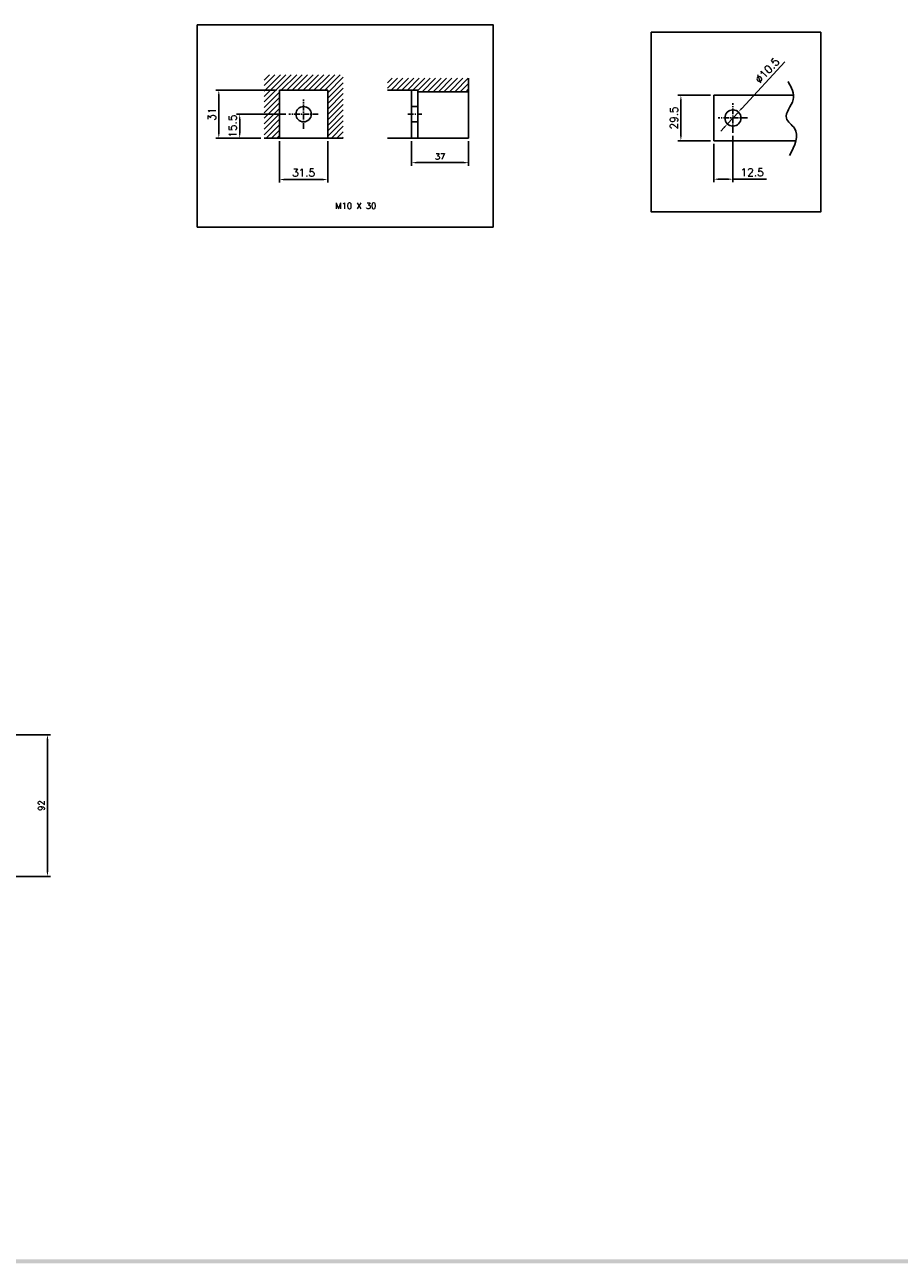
# Model space of a CAD drawing. Extents: x -312 to 2710, y -907 to 1738.
# Tile 14 of 17: x 713 to 1281, y 237 to 1041. Entities that reach past the tile are written whole.
import ezdxf

# ---------------------------------------------------------------- set-up
doc = ezdxf.new("R2010")
doc.units = 0
doc.header["$LTSCALE"] = 3
doc.header["$MEASUREMENT"] = 0
doc.linetypes.add('CENTER', pattern=[2, 1.25, -0.25, 0.25, -0.25])
doc.layers.get('0').update_dxf_attribs({"linetype": 'CONTINUOUS'})
doc.layers.get('Defpoints').update_dxf_attribs({"linetype": 'CONTINUOUS'})
for name, color, linetype in [('AM_VIS', 7, 'CONTINUOUS'), ('cen', 1, 'CENTER'), ('di', 3, 'CONTINUOUS'), ('dwg', 7, 'CONTINUOUS')]:
    doc.layers.add(name, color=color, linetype=linetype)
doc.styles.add('KIM', font='ROMANS.shx', dxfattribs={"height": 5, "bigfont": 'GSG1.shx'})
doc.styles.get("Standard").update_dxf_attribs({"font": 'romans.shx', "height": 4, "bigfont": 'ghs.shx'})
doc.dimstyles.get("Standard").update_dxf_attribs({"dimtxt": 0.18, "dimasz": 0.18, "dimexe": 0.18, "dimexo": 0.0625, "dimgap": 0.09, "dimtad": 0, "dimtih": 1, "dimtoh": 1, "dimdec": 4, "dimzin": 0, "dimdsep": 46, "dimtxsty": 'Standard', "dimcen": 0.09, "dimadec": 0, "dimazin": 0, "dimtfac": 1, "dimtdec": 4, "dimtofl": 0, "dimtmove": 0, "dimatfit": 3, "dimfxl": 0, "dimtolj": 1, "dimtzin": 0, "dimarcsym": 0})
doc.dimstyles.new('STANDARD$0', dxfattribs={"dimtxt": 5, "dimasz": 5, "dimexe": 1, "dimexo": 2, "dimgap": 2, "dimtad": 1, "dimdec": 4, "dimzin": 12, "dimdsep": 46, "dimtxsty": 'KIM', "dimcen": -1, "dimdle": 0.1, "dimadec": 0, "dimazin": 0, "dimtfac": 1, "dimtdec": 4, "dimtmove": 0, "dimatfit": 3, "dimfxl": 0, "dimtolj": 1, "dimtzin": 0, "dimarcsym": 0})
doc.dimstyles.new('STANDARD$3', dxfattribs={"dimtxt": 5, "dimasz": 5, "dimexe": 1, "dimexo": 2, "dimgap": 0.8, "dimtad": 1, "dimdec": 4, "dimdsep": 46, "dimtxsty": 'KIM', "dimcen": 0, "dimdle": 0.1, "dimadec": 0, "dimazin": 0, "dimtfac": 1, "dimtdec": 4, "dimtmove": 0, "dimatfit": 3, "dimfxl": 0, "dimtolj": 1, "dimtzin": 0, "dimarcsym": 0})

# ---------------------------------------------------------------- blocks, each defined once
blk = doc.blocks.new('*D191')
at = {"layer": 'Defpoints', "color": 0}
for p in [(884.28, 982.89), (852.28, 967.39), (868.08, 967.39)]:
    blk.add_point(p, dxfattribs=at)
at = {"layer": 'di'}
for p, q in [((882.28, 982.89), (850.28, 982.89)), ((852.28, 979.69), (852.28, 970.59)), ((866.08, 967.39), (850.28, 967.39))]:
    blk.add_line(p, q, dxfattribs=at)
for points in [[(851.75, 979.69), (852.81, 979.69), (852.28, 982.89)], [(851.75, 970.59), (852.81, 970.59), (852.28, 967.39)]]:
    blk.add_solid(points, dxfattribs=at)
at = {"layer": 'di', "insert": (847.78, 975.14), "char_height": 5, "attachment_point": 5, "rotation": 90, "style": 'KIM'}
blk.add_mtext('\\A1;15.5', dxfattribs=at)
blk = doc.blocks.new('*D192')
at = {"layer": 'Defpoints', "color": 0}
for p in [(838.7, 998.49), (878.08, 998.49), (868.08, 967.39)]:
    blk.add_point(p, dxfattribs=at)
at = {"layer": 'di'}
for p, q in [((876.08, 998.49), (836.7, 998.49)), ((838.7, 970.59), (838.7, 995.29)), ((866.08, 967.39), (836.7, 967.39))]:
    blk.add_line(p, q, dxfattribs=at)
for points in [[(838.17, 995.29), (839.24, 995.29), (838.7, 998.49)], [(838.17, 970.59), (839.24, 970.59), (838.7, 967.39)]]:
    blk.add_solid(points, dxfattribs=at)
at = {"layer": 'di', "insert": (834.2, 982.94), "char_height": 5, "attachment_point": 5, "rotation": 90, "style": 'KIM'}
blk.add_mtext('\\A1;31', dxfattribs=at)
blk = doc.blocks.new('*D193')
at = {"layer": 'Defpoints', "color": 0}
for p in [(878.08, 967.39), (909.48, 967.39), (909.48, 940.48)]:
    blk.add_point(p, dxfattribs=at)
at = {"layer": 'di'}
for p, q in [((878.08, 965.39), (878.08, 938.48)), ((909.48, 965.39), (909.48, 938.48)), ((881.28, 940.48), (906.28, 940.48))]:
    blk.add_line(p, q, dxfattribs=at)
for points in [[(881.28, 941.01), (881.28, 939.94), (878.08, 940.48)], [(906.28, 941.01), (906.28, 939.94), (909.48, 940.48)]]:
    blk.add_solid(points, dxfattribs=at)
at = {"layer": 'di', "insert": (893.78, 944.98), "char_height": 5, "attachment_point": 5, "style": 'KIM'}
blk.add_mtext('\\A1;31.5', dxfattribs=at)
blk = doc.blocks.new('*D194')
at = {"layer": 'Defpoints', "color": 0}
for p in [(963.94, 967.39), (1000.94, 967.39), (1000.94, 951.45)]:
    blk.add_point(p, dxfattribs=at)
at = {"layer": 'di'}
for p, q in [((963.94, 965.39), (963.94, 949.45)), ((1000.94, 965.39), (1000.94, 949.45)), ((967.14, 951.45), (997.74, 951.45))]:
    blk.add_line(p, q, dxfattribs=at)
for points in [[(967.14, 951.99), (967.14, 950.92), (963.94, 951.45)], [(997.74, 951.99), (997.74, 950.92), (1000.94, 951.45)]]:
    blk.add_solid(points, dxfattribs=at)
at = {"layer": 'di', "insert": (982.44, 955.45), "char_height": 4, "attachment_point": 5}
blk.add_mtext('\\A1;37', dxfattribs=at)
blk = doc.blocks.new('*D195')
at = {"layer": 'Defpoints', "color": 0}
for p in [(1160.07, 965.71), (1172.57, 970.91), (1172.57, 940.71)]:
    blk.add_point(p, dxfattribs=at)
at = {"layer": 'di'}
for p, q in [((1172.57, 968.91), (1172.57, 938.71)), ((1160.07, 963.71), (1160.07, 938.71)), ((1163.27, 940.71), (1169.37, 940.71)), ((1172.57, 940.71), (1194.29, 940.71))]:
    blk.add_line(p, q, dxfattribs=at)
for points in [[(1163.27, 941.24), (1163.27, 940.17), (1160.07, 940.71)], [(1169.37, 941.24), (1169.37, 940.17), (1172.57, 940.71)]]:
    blk.add_solid(points, dxfattribs=at)
at = {"layer": 'di', "insert": (1185.03, 945.21), "char_height": 5, "attachment_point": 5, "style": 'KIM'}
blk.add_mtext('\\A1;12.5', dxfattribs=at)
blk = doc.blocks.new('*D196')
at = {"layer": 'Defpoints', "color": 0}
for p in [(1138.77, 995.21), (1160.07, 995.21), (1160.07, 965.71)]:
    blk.add_point(p, dxfattribs=at)
at = {"layer": 'di'}
for p, q in [((1158.07, 995.21), (1136.77, 995.21)), ((1138.77, 968.91), (1138.77, 992.01)), ((1158.07, 965.71), (1136.77, 965.71))]:
    blk.add_line(p, q, dxfattribs=at)
for points in [[(1138.24, 992.01), (1139.31, 992.01), (1138.77, 995.21)], [(1138.24, 968.91), (1139.31, 968.91), (1138.77, 965.71)]]:
    blk.add_solid(points, dxfattribs=at)
at = {"layer": 'di', "insert": (1134.27, 980.46), "char_height": 5, "attachment_point": 5, "rotation": 90, "style": 'KIM'}
blk.add_mtext('\\A1;29.5', dxfattribs=at)
blk = doc.blocks.new('*D197')
at = {"layer": 'Defpoints', "color": 0}
for p in [(1176.12, 984.32), (1169.01, 976.59)]:
    blk.add_point(p, dxfattribs=at)
at = {"layer": 'di'}
for p, q in [((1206.18, 1016.97), (1178.29, 986.67)), ((1169.01, 976.59), (1176.12, 984.32)), ((1166.84, 974.24), (1164.68, 971.88))]:
    blk.add_line(p, q, dxfattribs=at)
for points in [[(1177.9, 987.03), (1178.68, 986.31), (1176.12, 984.32)], [(1166.45, 974.6), (1167.24, 973.88), (1169.01, 976.59)]]:
    blk.add_solid(points, dxfattribs=at)
at = {"layer": 'di', "insert": (1194.82, 1011.27), "char_height": 5, "attachment_point": 5, "rotation": 47.36435, "style": 'KIM'}
blk.add_mtext('\\A1;∅10.5', dxfattribs=at)
blk = doc.blocks.new('*D201')
at = {"layer": 'Defpoints', "color": 0}
for p in [(692.69, 580.11), (727.43, 580.11), (692.69, 488.11)]:
    blk.add_point(p, dxfattribs=at)
at = {"layer": 'di'}
for p, q in [((694.69, 580.11), (729.43, 580.11)), ((727.43, 491.31), (727.43, 576.91)), ((694.69, 488.11), (729.43, 488.11))]:
    blk.add_line(p, q, dxfattribs=at)
for points in [[(726.9, 576.91), (727.97, 576.91), (727.43, 580.11)], [(726.9, 491.31), (727.97, 491.31), (727.43, 488.11)]]:
    blk.add_solid(points, dxfattribs=at)
at = {"layer": 'di', "insert": (723.43, 534.11), "char_height": 4, "attachment_point": 5, "rotation": 90}
blk.add_mtext('\\A1;92', dxfattribs=at)

msp = doc.modelspace()

# ---------------------------------------------------------------- hatches: boundary and pattern name
at = {"layer": 'di'}
h = msp.add_hatch(dxfattribs=at)
h.set_pattern_fill('ANSI31', color=256, scale=20, style=0)
h.set_pattern_definition([(45, (822.0334, 417.9846), (-1.767767, 1.767767), [])])
h.paths.add_polyline_path([(919.481, 1008.49), (868.081, 1008.49), (868.081, 967.39), (878.081, 967.39), (878.081, 998.49), (909.481, 998.49), (909.481, 967.39), (919.481, 967.39)])
h = msp.add_hatch(dxfattribs=at)
h.set_pattern_fill('ANSI31', color=256, scale=20, style=0)
h.set_pattern_definition([(45, (744.8056, 417.9846), (-1.767767, 1.767767), [])])
h.paths.add_polyline_path([(1000.937, 997.49), (1000.937, 1006.259), (948.221, 1006.259), (948.221, 998.49), (967.937, 998.49), (967.937, 997.49)])

# ---------------------------------------------------------------- linework, layer by layer
for p, q in [((878.081, 998.49), (909.481, 998.49)), ((878.081, 967.39), (878.081, 998.49)), ((909.481, 967.39), (909.481, 998.49)), ((1160.068, 995.206), (1160.068, 965.706)), ((1160.068, 995.206), (1211.892, 995.206)), ((868.081, 967.39), (919.481, 967.39)), ((1160.068, 965.706), (1213.468, 965.706))]:
    msp.add_line(p, q)
for centre, radius in [((893.781, 982.89), 5), ((1172.568, 980.456), 5.25)]:
    msp.add_circle(centre, radius)
at = {"layer": 'AM_VIS'}
for p, q in [((1000.937, 1006.259), (1000.937, 967.39)), ((967.937, 998.49), (948.221, 998.49)), ((963.937, 998.49), (963.937, 967.39)), ((967.937, 998.49), (967.937, 967.39)), ((967.937, 997.49), (1000.937, 997.49)), ((963.937, 987.89), (967.937, 987.89)), ((963.937, 977.89), (967.937, 977.89)), ((948.221, 967.39), (1000.937, 967.39))]:
    msp.add_line(p, q, dxfattribs=at)
at = {"layer": 'cen'}
for p, q in [((893.781, 973.385), (893.781, 992.394)), ((1172.568, 970.909), (1172.568, 990.002)), ((903.286, 982.89), (884.277, 982.89)), ((961.424, 982.89), (970.449, 982.89)), ((1182.114, 980.456), (1163.021, 980.456))]:
    msp.add_line(p, q, dxfattribs=at)
at = {"layer": 'di'}
for points in [[(824.715, 1040.955), (1016.862, 1040.955), (1016.862, 909.606), (824.715, 909.606)], [(1119.497, 1036.148), (1229.604, 1036.148), (1229.604, 919.513), (1119.497, 919.513)]]:
    msp.add_lwpolyline(points, close=True, dxfattribs=at)
msp.add_spline([(1208.367, 1004.146), (1211.69, 992.338), (1207.315, 980.263), (1212.511, 973.803), (1209.369, 956.116)], degree=3, dxfattribs=at)
at = {"layer": 'dwg'}
msp.add_trace([(1831.568, 236.997), (1828.968, 239.597), (-290.032, 236.997), (-287.432, 239.597)], dxfattribs=at)

# ---------------------------------------------------------------- texts
at = {"layer": 'di', "insert": (914.272, 925.407), "char_height": 4, "width": 31.83291, "attachment_point": 1}
msp.add_mtext('M10 X 30', dxfattribs=at)

# ---------------------------------------------------------------- dimensions: what is measured, and where the dimension line sits
at = {"layer": 'di'}
dim = msp.add_diameter_dim_2p(p1=(1169.012, 976.593), p2=(1176.124, 984.318), dimstyle='STANDARD$3', override={"dimtxt": 4, "dimasz": 3.2, "dimexe": 2, "dimgap": 2, "dimdec": 2, "dimclrd": 256, "dimclre": 256, "dimclrt": 256, "dimadec": 2, "dimazin": 2, "dimtfac": 0.6, "dimtdec": 2, "dimtzin": 8, "dimlwd": 65535, "dimlwe": 65535, "dimarcsym": 1}, dxfattribs=at)
dim.commit()
dim.dimension.update_dxf_attribs({"geometry": '*D197', "text_midpoint": (1198.135, 1008.225), "dimtype": 163})
dim = msp.add_linear_dim(base=(838.704, 998.49), p1=(868.081, 967.39), p2=(878.081, 998.49), angle=90, text='31', dimstyle='STANDARD$0', override={"dimtxt": 4, "dimasz": 3.2, "dimexe": 2, "dimdec": 2, "dimzin": 8, "dimcen": 0, "dimclrd": 256, "dimclre": 256, "dimclrt": 256, "dimadec": 2, "dimazin": 2, "dimtfac": 0.6, "dimtdec": 2, "dimtzin": 8, "dimlwd": 65535, "dimlwe": 65535, "dimarcsym": 1}, dxfattribs=at)
dim.commit()
dim.dimension.update_dxf_attribs({"geometry": '*D192', "text_midpoint": (834.204, 982.94)})
for base, p1, p2, dimstyle, override, picture, middle in [((1138.774, 995.206), (1160.068, 965.706), (1160.068, 995.206), 'STANDARD$0', {"dimtxt": 4, "dimasz": 3.2, "dimexe": 2, "dimdec": 2, "dimzin": 8, "dimcen": 0, "dimclrd": 256, "dimclre": 256, "dimclrt": 256, "dimadec": 2, "dimazin": 2, "dimtfac": 0.6, "dimtdec": 2, "dimtzin": 8, "dimlwd": 65535, "dimlwe": 65535, "dimarcsym": 1}, '*D196', (1134.274, 980.456)), ((727.433, 580.107), (692.689, 488.107), (692.689, 580.107), 'Standard', {"dimtxt": 4, "dimasz": 3.2, "dimexe": 2, "dimexo": 2, "dimgap": 2, "dimtad": 1, "dimtih": 0, "dimtoh": 0, "dimdec": 2, "dimzin": 8, "dimcen": 0, "dimclrd": 256, "dimclre": 256, "dimclrt": 256, "dimadec": 2, "dimazin": 2, "dimtfac": 0.6, "dimtdec": 2, "dimtofl": 1, "dimtzin": 8, "dimlwd": 65535, "dimlwe": 65535, "dimarcsym": 1}, '*D201', (723.433, 534.107))]:
    dim = msp.add_linear_dim(base=base, p1=p1, p2=p2, angle=90, dimstyle=dimstyle, override=override, dxfattribs=at)
    dim.commit()
    dim.dimension.update_dxf_attribs({"geometry": picture, "text_midpoint": middle})
dim = msp.add_linear_dim(base=(852.279, 967.39), p1=(884.277, 982.89), p2=(868.081, 967.39), angle=90, dimstyle='STANDARD$0', override={"dimtxt": 4, "dimasz": 3.2, "dimexe": 2, "dimdec": 2, "dimzin": 8, "dimcen": 0, "dimclrd": 256, "dimclre": 256, "dimclrt": 256, "dimadec": 2, "dimazin": 2, "dimtfac": 0.6, "dimtdec": 2, "dimtzin": 8, "dimlwd": 65535, "dimlwe": 65535, "dimarcsym": 1}, dxfattribs=at)
dim.commit()
dim.dimension.update_dxf_attribs({"geometry": '*D191', "text_midpoint": (852.279, 975.14), "dimtype": 160})
dim = msp.add_linear_dim(base=(909.481, 940.476), p1=(878.081, 967.39), p2=(909.481, 967.39), text='31.5', dimstyle='STANDARD$0', override={"dimtxt": 4, "dimasz": 3.2, "dimexe": 2, "dimdec": 2, "dimzin": 8, "dimcen": 0, "dimclrd": 256, "dimclre": 256, "dimclrt": 256, "dimadec": 2, "dimazin": 2, "dimtfac": 0.6, "dimtdec": 2, "dimtzin": 8, "dimlwd": 65535, "dimlwe": 65535, "dimarcsym": 1}, dxfattribs=at)
dim.commit()
dim.dimension.update_dxf_attribs({"geometry": '*D193', "text_midpoint": (893.781, 944.976)})
for base, p1, p2, dimstyle, override, picture, middle in [((1000.937, 951.455), (963.937, 967.39), (1000.937, 967.39), 'Standard', {"dimtxt": 4, "dimasz": 3.2, "dimexe": 2, "dimexo": 2, "dimgap": 2, "dimtad": 1, "dimtih": 0, "dimtoh": 0, "dimdec": 2, "dimzin": 8, "dimcen": 0, "dimclrd": 256, "dimclre": 256, "dimclrt": 256, "dimadec": 2, "dimazin": 2, "dimtfac": 0.6, "dimtdec": 2, "dimtofl": 1, "dimtzin": 8, "dimlwd": 65535, "dimlwe": 65535, "dimarcsym": 1}, '*D194', (982.437, 955.455)), ((1172.568, 940.705), (1160.068, 965.706), (1172.568, 970.909), 'STANDARD$0', {"dimtxt": 4, "dimasz": 3.2, "dimexe": 2, "dimdec": 2, "dimzin": 8, "dimcen": 0, "dimclrd": 256, "dimclre": 256, "dimclrt": 256, "dimadec": 2, "dimazin": 2, "dimtfac": 0.6, "dimtdec": 2, "dimtzin": 8, "dimlwd": 65535, "dimlwe": 65535, "dimarcsym": 1}, '*D195', (1185.029, 945.205))]:
    dim = msp.add_linear_dim(base=base, p1=p1, p2=p2, dimstyle=dimstyle, override=override, dxfattribs=at)
    dim.commit()
    dim.dimension.update_dxf_attribs({"geometry": picture, "text_midpoint": middle})

doc.saveas('drawing.dxf')
